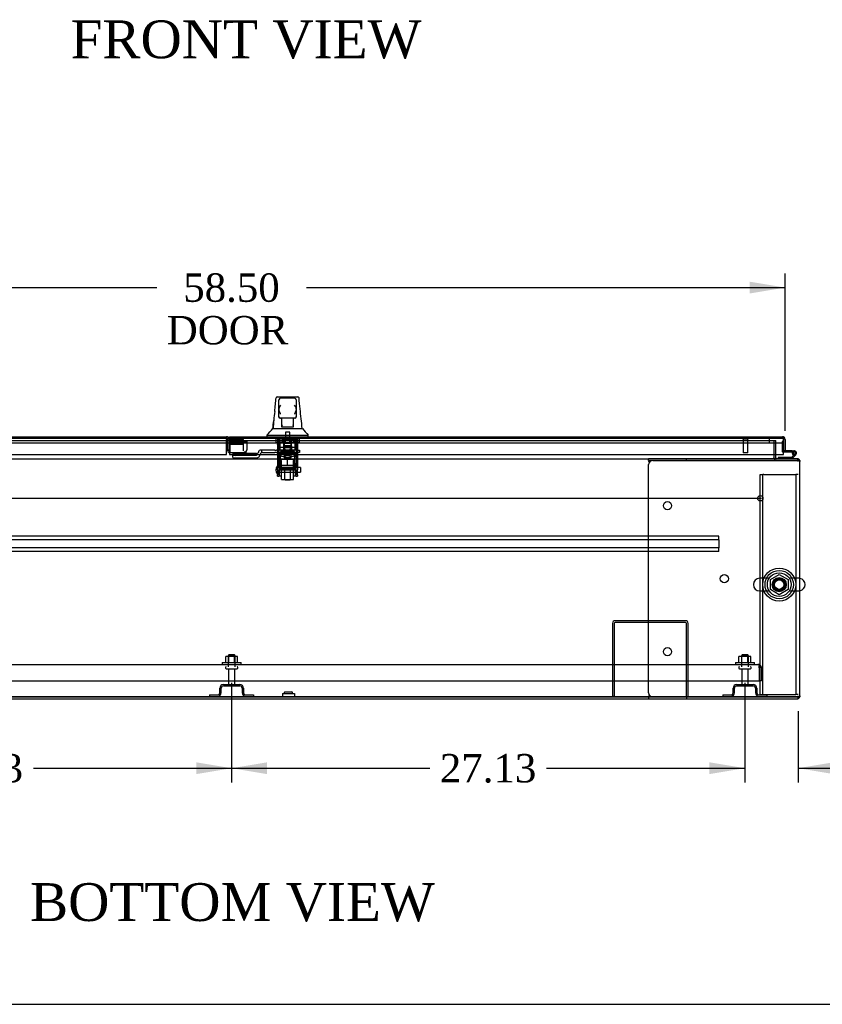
# Model space of a CAD drawing. Header units: inches. Extents: x 1 to 359, y -2 to 239.
# Tile 2 of 23: x 86 to 129, y 1 to 53. Entities that reach past the tile are written whole.
import ezdxf
from ezdxf.enums import TextEntityAlignment as Align
from ezdxf.lldxf.tags import DXFTag

# ---------------------------------------------------------------- set-up
doc = ezdxf.new("R2010")
doc.units = ezdxf.units.IN
doc.header["$MEASUREMENT"] = 0
for name, color, linetype in [('COM40565', 7, 'Continuous'), ('COM43134', 7, 'Continuous'), ('COM50521', 7, 'Continuous'), ('COM50799-4', 7, 'Continuous'), ('COM50800-1', 7, 'Continuous'), ('COM52265-2', 7, 'Continuous'), ('COM54578-68', 7, 'Continuous'), ('COM54837', 7, 'Continuous'), ('COM54928-3', 7, 'Continuous'), ('COM55702-64', 7, 'Continuous'), ('COM56694-4', 7, 'Continuous'), ('COM70838', 7, 'Continuous'), ('COM70839-4', 7, 'Continuous'), ('COM71163-6', 7, 'Continuous'), ('Default', 7, 'Continuous'), ('GSK11033', 7, 'Continuous'), ('HAN13066', 7, 'Continuous'), ('HAN13066_NUT', 7, 'Continuous'), ('HAN13066_SCREW', 7, 'Continuous'), ('HAN_NUT', 7, 'Continuous'), ('NTS166105', 7, 'Continuous'), ('NTS16640', 7, 'Continuous'), ('NTS166905', 7, 'Continuous'), ('NTS18147', 7, 'Continuous'), ('ROL87452', 7, 'Continuous'), ('RVT17786', 7, 'Continuous'), ('RVT19000', 7, 'Continuous'), ('SCS00680', 7, 'Continuous'), ('SPC87323', 7, 'Continuous'), ('STD21878', 7, 'Continuous'), ('STD26094', 7, 'Continuous'), ('STD26265', 7, 'Continuous'), ('WAF25059', 7, 'Continuous'), ('WAF25362', 7, 'Continuous'), ('WAF25376', 7, 'Continuous'), ('WAM254785', 7, 'Continuous'), ('WAM30038', 7, 'Continuous')]:
    doc.layers.add(name, color=color, linetype=linetype)
doc.styles.add('SEACAD_Times_New_Roman', font='times.ttf')
tags = doc.linetypes.add('CENTER2', pattern=[1.125, 0.75, -0.125, 0.125, -0.125]).pattern_tags.tags
tags[10:11] = [DXFTag(74, 4), DXFTag(75, 0), DXFTag(340, '0'), DXFTag(46, 0.0), DXFTag(50, 0.0), DXFTag(44, 0.0), DXFTag(45, 0.0)]
tags[8:9] = [DXFTag(74, 4), DXFTag(75, 0), DXFTag(340, '0'), DXFTag(46, 0.0), DXFTag(50, 0.0), DXFTag(44, 0.0), DXFTag(45, 0.0)]
tags[6:7] = [DXFTag(74, 4), DXFTag(75, 0), DXFTag(340, '0'), DXFTag(46, 0.0), DXFTag(50, 0.0), DXFTag(44, 0.0), DXFTag(45, 0.0)]
tags[4:5] = [DXFTag(74, 4), DXFTag(75, 0), DXFTag(340, '0'), DXFTag(46, 0.0), DXFTag(50, 0.0), DXFTag(44, 0.0), DXFTag(45, 0.0)]
tags = doc.linetypes.add('HIDDEN2', pattern=[0.1875, 0.125, -0.0625]).pattern_tags.tags
tags[6:7] = [DXFTag(74, 4), DXFTag(75, 0), DXFTag(340, '0'), DXFTag(46, 0.0), DXFTag(50, 0.0), DXFTag(44, 0.0), DXFTag(45, 0.0)]
tags[4:5] = [DXFTag(74, 4), DXFTag(75, 0), DXFTag(340, '0'), DXFTag(46, 0.0), DXFTag(50, 0.0), DXFTag(44, 0.0), DXFTag(45, 0.0)]
doc.dimstyles.new('HAMMOND_(STH_-_300x200)', dxfattribs={"dimtxt": 1.5, "dimasz": 1.875, "dimexe": 0.75, "dimexo": 0.75, "dimgap": 0.375, "dimtad": 0, "dimtih": 1, "dimtoh": 1, "dimzin": 0, "dimdsep": 46, "dimtxsty": 'SEACAD_Times_New_Roman', "dimblk1": '_SE_FILLED', "dimblk2": '_SE_FILLED', "dimsah": 1, "dimcen": 0.75, "dimadec": 0, "dimazin": 0, "dimtfac": 0.8, "dimtofl": 0, "dimtmove": 0, "dimatfit": 3, "dimfxl": 1, "dimtolj": 1, "dimtzin": 0, "dimarcsym": 0})

# ---------------------------------------------------------------- blocks, each defined once
blk = doc.blocks.new('SEANNOT_GROUP3')
at = {"layer": 'Default', "color": 7, "linetype": 'CENTER2'}
blk.add_line((69.654, 27.417), (125.665, 27.417), dxfattribs=at)
blk = doc.blocks.new('SE1')
at = {"layer": 'COM40565', "color": 7, "linetype": 'HIDDEN2'}
for p, q in [((125.596, 28.669), (125.721, 28.669)), ((125.596, 17.044), (125.596, 28.669)), ((125.721, 17.044), (125.721, 28.669)), ((125.781, 28.669), (125.721, 28.669)), ((125.781, 28.669), (127.411, 28.669)), ((127.411, 28.669), (127.471, 28.669)), ((127.471, 28.669), (127.471, 17.044)), ((127.596, 28.669), (127.471, 28.669)), ((125.596, 17.044), (125.721, 17.044)), ((125.721, 17.044), (125.781, 17.044)), ((125.781, 17.044), (127.411, 17.044)), ((127.411, 17.044), (127.471, 17.044)), ((127.596, 17.044), (127.471, 17.044))]:
    blk.add_line(p, q, dxfattribs=at)
blk.add_circle((126.596, 22.856), 0.375, dxfattribs=at)
at = {"layer": 'COM43134', "color": 7, "linetype": 'HIDDEN2'}
for p, q in [((69.843, 18.636), (125.473, 18.636)), ((125.473, 18.636), (125.473, 18.636)), ((125.473, 18.636), (125.473, 18.636)), ((125.473, 18.636), (125.473, 18.636)), ((125.533, 18.451), (125.533, 18.6)), ((125.533, 18.533), (125.582, 18.6)), ((125.533, 18.451), (125.533, 18.533)), ((125.533, 18.451), (125.533, 17.761)), ((125.533, 18.451), (125.533, 18.451)), ((125.533, 18.451), (125.533, 17.761)), ((125.658, 18.451), (125.658, 17.761)), ((69.783, 17.761), (125.533, 17.761)), ((125.658, 17.761), (125.533, 17.761))]:
    blk.add_line(p, q, dxfattribs=at)
for start, end in [(89.9411, 90), (53.806, 89.8792), (0, 53.806)]:
    blk.add_arc((125.473, 18.451), 0.185, start, end, dxfattribs=at)
blk.add_open_spline([(125.533, 18.6), (125.523, 18.611), (125.513, 18.62), (125.498, 18.629), (125.493, 18.632), (125.483, 18.635), (125.478, 18.636), (125.473, 18.636)], degree=3, knots=[0, 0, 0, 0, 0.5, 0.5, 0.75, 0.75, 1, 1, 1, 1], dxfattribs=at)
at = {"layer": 'COM50521', "color": 7, "linetype": 'HIDDEN2'}
for p, q in [((121.64, 20.949), (117.926, 20.949)), ((121.64, 20.854), (117.926, 20.854)), ((117.783, 20.806), (117.783, 16.949)), ((117.878, 20.806), (117.878, 16.949)), ((121.688, 16.949), (121.688, 20.806)), ((121.783, 16.949), (121.783, 20.806)), ((117.878, 16.949), (117.783, 16.949)), ((121.688, 16.949), (121.783, 16.949))]:
    blk.add_line(p, q, dxfattribs=at)
for centre, radius, start, end in [((117.926, 20.806), 0.143, 90, 180), ((117.926, 20.806), 0.048, 90, 180), ((121.64, 20.806), 0.143, 0, 90), ((121.64, 20.806), 0.048, 0, 90)]:
    blk.add_arc(centre, radius, start, end, dxfattribs=at)
at = {"layer": 'COM50799-4', "color": 7, "linetype": 'Continuous'}
for p, q in [((68.552, 30.672), (97.391, 30.672)), ((97.391, 30.672), (97.391, 30.529)), ((97.391, 29.734), (97.391, 30.529)), ((68.504, 29.734), (97.391, 29.734))]:
    blk.add_line(p, q, dxfattribs=at)
at = {"layer": 'COM50799-4', "color": 7, "linetype": 'HIDDEN2'}
for p, q in [((97.439, 30.529), (97.439, 29.97)), ((97.534, 30.529), (97.534, 30.527)), ((97.534, 30.277), (97.534, 29.97)), ((98.316, 30.458), (97.554, 30.458)), ((97.554, 30.39), (97.554, 30.458)), ((97.554, 30.39), (97.554, 29.869)), ((98.316, 30.39), (97.554, 30.39)), ((98.35, 30.467), (98.417, 30.42)), ((98.389, 30.451), (98.459, 30.451)), ((98.459, 30.451), (98.459, 29.986)), ((97.534, 29.97), (97.439, 29.97)), ((97.554, 29.869), (97.582, 29.869)), ((97.582, 29.827), (97.582, 29.869)), ((98.316, 29.827), (97.582, 29.827)), ((98.316, 29.869), (98.316, 29.827)), ((98.398, 29.887), (98.417, 29.869)), ((98.459, 29.97), (98.459, 29.986))]:
    blk.add_line(p, q, dxfattribs=at)
at = {"layer": 'COM50799-4', "color": 7, "linetype": 'Continuous'}
blk.add_arc((97.391, 30.529), 0.143, 19.7124, 90, dxfattribs=at)
at = {"layer": 'COM50799-4', "color": 7, "linetype": 'HIDDEN2'}
for centre, radius, start, end in [((97.391, 30.529), 0.048, 340.9432, 90), ((97.391, 30.529), 0.143, 7.9484, 19.7124), ((97.391, 30.529), 0.143, 0, 7.9484), ((98.399, 30.53), 0.0803, 240.2308, 262.3377), ((97.582, 29.97), 0.143, 180, 270), ((97.582, 29.97), 0.048, 180, 234.3147), ((98.316, 29.97), 0.143, 270, 315), ((98.338, 29.99), 0.121, 310.7019, 358.5657), ((98.316, 29.97), 0.143, 315, 0)]:
    blk.add_arc(centre, radius, start, end, dxfattribs=at)
for centre, major_axis in [((98.316, 30.491), (0.048, 0)), ((98.316, 30.491), (0.143, 0)), ((98.316, 29.97), (0.143, 0))]:
    blk.add_ellipse(centre, major_axis=major_axis, ratio=0.707107, start_param=4.712389, end_param=5.497787, dxfattribs=at)
for points, degree, knots in [([(97.533, 30.548), (97.521, 30.55), (97.512, 30.553), (97.507, 30.554), (97.502, 30.556), (97.497, 30.558), (97.437, 30.513)], 2, [0, 0, 0, 0.5, 0.5, 0.75, 0.75, 1, 1, 1]), ([(98.417, 30.42), (98.43, 30.423), (98.441, 30.427), (98.455, 30.438), (98.459, 30.444), (98.459, 30.451)], 3, [0, 0, 0, 0, 0.5, 0.5, 1, 1, 1, 1])]:
    blk.add_open_spline(points, degree=degree, knots=knots, dxfattribs=at)
at = {"layer": 'COM50800-1', "color": 7, "linetype": 'HIDDEN2'}
for p, q in [((67.723, 16.949), (127.596, 16.949)), ((127.548, 16.824), (127.596, 16.824)), ((127.596, 16.832), (127.596, 16.919))]:
    blk.add_line(p, q, dxfattribs=at)
at = {"layer": 'COM50800-1', "color": 7, "linetype": 'Continuous'}
for p, q in [((75.628, 16.824), (119.691, 16.824)), ((127.596, 16.824), (127.596, 16.832))]:
    blk.add_line(p, q, dxfattribs=at)
at = {"layer": 'COM52265-2', "color": 7, "linetype": 'HIDDEN2'}
for p, q in [((126.316, 30.479), (126.411, 30.479)), ((126.411, 29.734), (126.411, 30.479)), ((127.683, 29.417), (127.691, 29.417)), ((127.683, 16.919), (127.691, 16.919))]:
    blk.add_line(p, q, dxfattribs=at)
at = {"layer": 'COM52265-2', "color": 7, "linetype": 'Continuous'}
for p, q in [((126.411, 29.56), (126.411, 29.734)), ((127.691, 29.417), (127.691, 29.369)), ((127.691, 16.967), (127.691, 16.919))]:
    blk.add_line(p, q, dxfattribs=at)
for radius, end in [(0.143, 199.6129), (0.048, 270)]:
    blk.add_arc((126.459, 29.56), radius, 180, end, dxfattribs=at)
at = {"layer": 'COM52265-2', "color": 7, "linetype": 'HIDDEN2'}
blk.add_arc((126.459, 29.56), 0.143, 199.6129, 270, dxfattribs=at)
at = {"layer": 'COM54578-68', "color": 7, "linetype": 'HIDDEN2'}
for p, q in [((126.753, 30.414), (126.753, 29.89)), ((126.815, 30.414), (126.753, 30.414)), ((126.778, 29.865), (126.815, 29.865)), ((127.34, 29.815), (127.278, 29.82)), ((127.292, 29.865), (127.395, 29.865)), ((127.332, 29.81), (127.34, 29.81)), ((127.431, 29.768), (127.41, 29.747))]:
    blk.add_line(p, q, dxfattribs=at)
at = {"layer": 'COM54578-68', "color": 7, "linetype": 'Continuous'}
for p, q in [((126.815, 29.865), (127.278, 29.865)), ((127.278, 29.927), (126.91, 29.927)), ((127.41, 29.747), (127.236, 29.574)), ((127.262, 29.512), (127.474, 29.723)), ((127.278, 29.865), (127.278, 29.927)), ((127.278, 29.927), (127.395, 29.927)), ((127.278, 29.865), (127.292, 29.865)), ((127.278, 29.81), (127.332, 29.81)), ((127.332, 29.822), (127.332, 29.797)), ((127.407, 29.872), (127.382, 29.872)), ((127.382, 29.747), (127.407, 29.747)), ((127.457, 29.797), (127.457, 29.822)), ((126.543, 29.574), (126.543, 29.512)), ((127.236, 29.574), (126.543, 29.574))]:
    blk.add_line(p, q, dxfattribs=at)
at = {"layer": 'COM54578-68', "color": 7, "linetype": 'HIDDEN2'}
for centre, radius, start, end in [((126.778, 29.89), 0.025, 180, 270), ((127.395, 29.81), 0.055, 311.1959, 180), ((127.395, 29.81), 0.055, 180, 311.1959), ((127.395, 29.81), 0.117, 252.9726, 312.392)]:
    blk.add_arc(centre, radius, start, end, dxfattribs=at)
at = {"layer": 'COM54578-68', "color": 7, "linetype": 'Continuous'}
for centre, radius, start, end in [((127.395, 29.81), 0.117, 312.392, 180), ((127.395, 29.81), 0.117, 180, 252.9726), ((127.382, 29.822), 0.05, 90, 180), ((127.382, 29.797), 0.05, 180, 270), ((127.407, 29.822), 0.05, 0, 90), ((127.407, 29.797), 0.05, 270, 0)]:
    blk.add_arc(centre, radius, start, end, dxfattribs=at)
at = {"layer": 'COM54837', "color": 7, "linetype": 'HIDDEN2'}
for p, q in [((123.408, 25.417), (71.908, 25.417)), ((123.408, 25.229), (71.908, 25.229)), ((123.408, 25.374), (123.408, 25.417)), ((123.408, 25.272), (123.408, 25.374)), ((123.408, 25.229), (123.408, 25.272)), ((123.408, 25.229), (123.408, 24.792)), ((123.408, 24.792), (71.908, 24.792)), ((123.408, 24.604), (71.908, 24.604)), ((123.408, 24.749), (123.408, 24.792)), ((123.408, 24.647), (123.408, 24.749)), ((123.408, 24.604), (123.408, 24.647))]:
    blk.add_line(p, q, dxfattribs=at)
at = {"layer": 'COM54928-3', "color": 7, "linetype": 'Continuous'}
for p, q in [((119.691, 29.417), (119.691, 29.512)), ((121.691, 29.512), (119.691, 29.512)), ((119.691, 29.417), (119.691, 29.407)), ((121.691, 29.417), (119.691, 29.417)), ((119.692, 17.139), (119.692, 29.197)), ((119.702, 29.369), (119.715, 29.296)), ((119.912, 29.417), (127.548, 29.417)), ((121.691, 29.417), (121.691, 29.512)), ((127.548, 29.512), (121.691, 29.512)), ((127.548, 29.417), (121.691, 29.417)), ((127.683, 29.417), (127.548, 29.417)), ((127.548, 29.417), (127.548, 29.417)), ((127.548, 29.417), (127.683, 29.417)), ((127.691, 16.967), (127.691, 29.369)), ((119.691, 16.929), (119.691, 16.919)), ((119.691, 16.919), (119.691, 16.824)), ((119.691, 16.919), (121.691, 16.919)), ((119.691, 16.824), (121.691, 16.824)), ((119.715, 17.039), (119.702, 16.967)), ((127.548, 16.919), (119.912, 16.919)), ((121.691, 16.919), (121.691, 16.824)), ((121.691, 16.919), (127.548, 16.919)), ((121.691, 16.824), (127.548, 16.824)), ((127.683, 16.919), (127.548, 16.919)), ((127.548, 16.919), (127.548, 16.919)), ((127.548, 16.919), (127.683, 16.919))]:
    blk.add_line(p, q, dxfattribs=at)
for centre in [(120.692, 27.027), (123.692, 23.168), (120.692, 19.309)]:
    blk.add_circle(centre, 0.218, dxfattribs=at)
for centre, radius, start, end in [((119.384, 29.299), 0.326, 12.3258, 19.284), ((119.912, 29.197), 0.22, 90, 180), ((127.548, 29.369), 0.143, 19.6129, 90), ((127.548, 29.369), 0.143, 0, 19.6129), ((119.384, 17.036), 0.326, 340.716, 347.6742), ((119.912, 17.139), 0.22, 180, 270), ((127.548, 16.967), 0.143, 270, 340.3871), ((127.548, 16.967), 0.143, 340.3871, 0)]:
    blk.add_arc(centre, radius, start, end, dxfattribs=at)
for centre, start_param, end_param in [((127.548, 29.369), 3.141593, 3.483903), ((127.548, 16.967), 2.799282, 3.141593)]:
    blk.add_ellipse(centre, major_axis=(-0.143, 0), ratio=0.99836, start_param=start_param, end_param=end_param, dxfattribs=at)
at = {"layer": 'COM55702-64', "color": 7, "linetype": 'HIDDEN2'}
for p, q in [((97.033, 17.136), (97.033, 17.386)), ((97.105, 17.136), (97.105, 17.386)), ((97.221, 17.574), (98.096, 17.574)), ((97.221, 17.502), (98.096, 17.502)), ((98.211, 17.386), (98.211, 17.136)), ((98.283, 17.386), (98.283, 17.136)), ((124.158, 17.136), (124.158, 17.386)), ((124.23, 17.136), (124.23, 17.386)), ((124.346, 17.574), (125.221, 17.574)), ((124.346, 17.502), (125.221, 17.502)), ((125.336, 17.386), (125.336, 17.136)), ((125.408, 17.386), (125.408, 17.136)), ((96.496, 17.021), (96.918, 17.021)), ((96.496, 17.021), (96.496, 16.949)), ((98.399, 17.021), (98.821, 17.021)), ((98.821, 17.021), (98.821, 16.949)), ((123.621, 17.021), (124.043, 17.021)), ((123.621, 17.021), (123.621, 16.949)), ((125.524, 17.021), (125.946, 17.021)), ((125.946, 17.021), (125.946, 16.949))]:
    blk.add_line(p, q, dxfattribs=at)
for centre, radius, start, end in [((97.221, 17.386), 0.188, 90, 180), ((97.221, 17.386), 0.116, 90, 180), ((98.096, 17.386), 0.188, 0, 90), ((98.096, 17.386), 0.116, 0, 90), ((124.346, 17.386), 0.188, 90, 180), ((124.346, 17.386), 0.116, 90, 180), ((125.221, 17.386), 0.188, 0, 90), ((125.221, 17.386), 0.116, 0, 90), ((96.918, 17.136), 0.188, 270, 0), ((96.918, 17.136), 0.116, 270, 0), ((98.399, 17.136), 0.188, 180, 270), ((98.399, 17.136), 0.116, 180, 270), ((124.043, 17.136), 0.188, 270, 0), ((124.043, 17.136), 0.116, 270, 0), ((125.524, 17.136), 0.188, 180, 270), ((125.524, 17.136), 0.116, 180, 270)]:
    blk.add_arc(centre, radius, start, end, dxfattribs=at)
at = {"layer": 'COM56694-4', "color": 7, "linetype": 'Continuous'}
for p, q in [((97.553, 30.672), (126.767, 30.672)), ((97.553, 30.529), (97.553, 30.672)), ((97.553, 30.529), (97.553, 29.734)), ((126.767, 30.672), (126.767, 30.672)), ((126.767, 30.672), (126.767, 30.672)), ((126.767, 30.672), (126.767, 30.672)), ((126.815, 30.591), (126.854, 30.642)), ((126.815, 30.529), (126.815, 30.642)), ((126.815, 30.529), (126.815, 30.591)), ((126.815, 30.529), (126.815, 30.529)), ((126.815, 29.734), (126.815, 30.529)), ((126.815, 30.327), (126.815, 29.927)), ((126.91, 30.529), (126.91, 29.927)), ((97.553, 29.734), (126.815, 29.734)), ((126.91, 29.927), (126.815, 29.927))]:
    blk.add_line(p, q, dxfattribs=at)
for start, end in [(89.9238, 90), (52.4964, 89.8439), (0, 52.4964)]:
    blk.add_arc((126.767, 30.529), 0.143, start, end, dxfattribs=at)
blk.add_open_spline([(126.815, 30.642), (126.807, 30.652), (126.799, 30.659), (126.787, 30.667), (126.783, 30.668), (126.775, 30.671), (126.771, 30.672), (126.767, 30.672)], degree=3, knots=[0, 0, 0, 0, 0.5, 0.5, 0.75, 0.75, 1, 1, 1, 1], dxfattribs=at)
at = {"layer": 'COM70838', "color": 7, "linetype": 'HIDDEN2'}
for p, q in [((98.973, 29.784), (97.728, 29.784)), ((97.728, 29.784), (97.728, 29.702)), ((97.728, 29.576), (97.728, 29.702)), ((98.973, 29.684), (97.853, 29.684)), ((98.973, 29.684), (98.973, 29.787)), ((99.098, 29.91), (99.098, 29.912)), ((99.228, 29.97), (99.158, 29.97)), ((99.166, 29.751), (99.166, 29.728)), ((99.228, 29.97), (99.228, 29.831)), ((99.941, 29.97), (99.228, 29.97)), ((99.283, 29.845), (99.941, 29.845)), ((99.941, 29.97), (100.03, 29.97)), ((100.03, 29.845), (99.941, 29.845)), ((101.113, 29.97), (100.03, 29.97)), ((100.03, 29.845), (100.595, 29.845)), ((100.631, 29.845), (101.113, 29.845)), ((101.113, 29.97), (101.238, 29.97)), ((101.238, 29.845), (101.113, 29.845)), ((101.238, 29.97), (101.238, 29.845)), ((97.853, 29.558), (98.973, 29.558))]:
    blk.add_line(p, q, dxfattribs=at)
for centre, radius, start, end in [((98.973, 29.912), 0.125, 270, 0), ((98.973, 29.751), 0.193, 270, 0), ((99.158, 29.91), 0.06, 90, 180), ((99.283, 29.728), 0.117, 118.0398, 180), ((99.283, 29.728), 0.117, 90, 118.0398)]:
    blk.add_arc(centre, radius, start, end, dxfattribs=at)
for centre, major_axis, start_param, end_param in [((97.853, 29.702), (-0.125, 0), 0, 1.570796), ((97.853, 29.576), (0.125, 0), 3.141593, 4.712389)]:
    blk.add_ellipse(centre, major_axis=major_axis, ratio=0.145455, start_param=start_param, end_param=end_param, dxfattribs=at)
at = {"layer": 'COM70839-4', "color": 7, "linetype": 'HIDDEN2'}
for p, q in [((100.082, 30.553), (100.082, 30.254)), ((100.152, 30.553), (100.082, 30.553)), ((100.082, 30.244), (100.082, 30.254)), ((100.082, 30.244), (100.082, 29.086)), ((100.152, 30.553), (100.152, 30.254)), ((100.152, 30.254), (100.152, 30.244)), ((100.152, 30.244), (100.152, 29.086)), ((101.074, 30.553), (101.074, 30.254)), ((101.144, 30.553), (101.074, 30.553)), ((101.074, 30.244), (101.074, 30.254)), ((101.074, 30.244), (101.074, 29.086)), ((101.144, 30.553), (101.144, 30.254)), ((101.144, 30.254), (101.144, 30.244)), ((101.144, 30.244), (101.144, 29.086)), ((101.074, 30.104), (100.152, 30.104)), ((100.152, 29.794), (101.074, 29.794)), ((100.379, 29.801), (100.379, 29.826)), ((100.847, 29.826), (100.847, 29.801)), ((100.082, 28.922), (100.082, 29.086)), ((100.082, 28.922), (100.082, 28.663)), ((100.082, 28.587), (100.082, 28.663)), ((100.152, 29.086), (100.152, 28.922)), ((101.074, 28.98), (100.152, 28.98)), ((100.152, 28.663), (100.152, 28.922)), ((100.152, 28.915), (101.074, 28.915)), ((100.152, 28.663), (100.152, 28.587)), ((101.074, 28.922), (101.074, 29.086)), ((101.074, 28.922), (101.074, 28.663)), ((101.074, 28.587), (101.074, 28.663)), ((101.144, 29.086), (101.144, 28.922)), ((101.144, 28.663), (101.144, 28.922)), ((101.144, 28.663), (101.144, 28.587)), ((100.082, 28.587), (100.152, 28.587)), ((101.074, 28.587), (101.144, 28.587))]:
    blk.add_line(p, q, dxfattribs=at)
for centre, major_axis in [((100.613, 29.826), (-0.234, 0)), ((100.613, 29.801), (0.234, 0))]:
    blk.add_ellipse(centre, major_axis=major_axis, ratio=0.009785, start_param=3.141593, end_param=6.283185, dxfattribs=at)
blk.add_ellipse((100.613, 30.102), major_axis=(-0.141, 0), ratio=0.009785, dxfattribs=at)
at = {"layer": 'COM71163-6', "color": 7, "linetype": 'HIDDEN2'}
for p, q in [((69.003, 30.479), (126.316, 30.479)), ((126.316, 30.479), (126.316, 29.734)), ((127.548, 29.512), (127.596, 29.512)), ((127.596, 29.369), (127.596, 29.503)), ((127.596, 16.919), (127.596, 16.967))]:
    blk.add_line(p, q, dxfattribs=at)
at = {"layer": 'COM71163-6', "color": 7, "linetype": 'Continuous'}
for p, q in [((126.316, 29.734), (126.316, 29.56)), ((75.628, 29.512), (119.691, 29.512)), ((126.316, 29.512), (126.316, 29.56)), ((127.596, 29.503), (127.596, 29.512)), ((75.628, 16.919), (119.691, 16.919))]:
    blk.add_line(p, q, dxfattribs=at)
at = {"layer": 'GSK11033', "color": 7, "linetype": 'HIDDEN2'}
for p, q in [((97.391, 30.577), (68.504, 30.577)), ((97.391, 30.327), (68.504, 30.327)), ((97.766, 30.577), (97.553, 30.577)), ((98.284, 30.527), (97.553, 30.527)), ((97.766, 30.327), (97.553, 30.327)), ((97.553, 30.277), (98.284, 30.277)), ((126.815, 30.577), (97.554, 30.577)), ((97.554, 30.577), (97.554, 30.327)), ((126.815, 30.327), (97.554, 30.327)), ((97.766, 30.577), (97.766, 30.327)), ((98.284, 30.277), (98.284, 30.527)), ((98.284, 29.922), (98.284, 30.277)), ((126.065, 30.577), (126.065, 30.327)), ((97.534, 29.922), (97.534, 29.97)), ((97.582, 29.922), (97.534, 29.922))]:
    blk.add_line(p, q, dxfattribs=at)
at = {"layer": 'GSK11033', "color": 7, "linetype": 'Continuous'}
for p, q in [((97.553, 30.577), (97.391, 30.577)), ((97.553, 30.327), (97.391, 30.327)), ((97.553, 30.527), (97.534, 30.527)), ((97.534, 30.527), (97.534, 30.277)), ((97.534, 30.277), (97.553, 30.277)), ((126.815, 30.577), (126.815, 30.327)), ((126.815, 30.577), (126.815, 30.577)), ((126.815, 30.327), (126.815, 30.327))]:
    blk.add_line(p, q, dxfattribs=at)
at = {"layer": 'HAN13066', "color": 7, "linetype": 'Continuous'}
for p, q in [((100.007, 32.731), (100.007, 32.733)), ((100.067, 32.787), (101.158, 32.787)), ((100.158, 32.144), (100.158, 32.617)), ((100.978, 32.707), (100.248, 32.707)), ((101.068, 32.617), (101.068, 32.144)), ((101.218, 32.733), (101.218, 32.731)), ((100.158, 31.737), (100.158, 32.144)), ((101.068, 32.144), (101.068, 31.737)), ((100.158, 31.707), (100.158, 31.737)), ((100.248, 31.647), (100.218, 31.647)), ((100.978, 31.647), (100.248, 31.647)), ((100.313, 31.215), (100.313, 31.647)), ((100.913, 31.647), (100.913, 31.215)), ((101.008, 31.647), (100.978, 31.647)), ((101.068, 31.737), (101.068, 31.707)), ((99.523, 30.755), (99.523, 30.672)), ((99.523, 30.752), (99.874, 30.752)), ((99.834, 31.107), (100.034, 31.107)), ((99.874, 30.752), (100.107, 30.752)), ((100.034, 31.107), (100.146, 31.107)), ((100.107, 30.752), (100.554, 30.752)), ((100.146, 31.107), (100.354, 31.107)), ((100.313, 31.175), (100.313, 31.215)), ((100.528, 31.172), (100.343, 31.172)), ((100.354, 31.107), (100.422, 31.107)), ((100.422, 31.107), (100.513, 31.107)), ((100.513, 31.107), (100.554, 31.107)), ((100.698, 31.172), (100.528, 31.172)), ((100.554, 31.107), (100.672, 31.107)), ((100.554, 30.752), (100.672, 30.752)), ((100.672, 31.107), (100.97, 31.107)), ((100.672, 30.752), (100.723, 30.752)), ((100.883, 31.172), (100.698, 31.172)), ((100.723, 30.752), (100.871, 30.752)), ((100.871, 30.752), (101.351, 30.752)), ((100.913, 31.215), (100.913, 31.175)), ((100.97, 31.107), (101.08, 31.107)), ((101.08, 31.107), (101.403, 31.107)), ((101.351, 30.752), (101.703, 30.752)), ((101.703, 30.672), (101.703, 30.755))]:
    blk.add_line(p, q, dxfattribs=at)
at = {"layer": 'HAN13066', "color": 7, "linetype": 'HIDDEN2'}
for p, q in [((100.217, 29.97), (100.217, 30.672)), ((100.413, 29.97), (100.413, 30.672)), ((100.45, 30.672), (100.45, 30.547)), ((100.775, 30.547), (100.775, 30.672)), ((100.812, 29.97), (100.812, 30.672)), ((101.008, 29.97), (101.008, 30.672)), ((100.453, 29.845), (100.453, 29.97)), ((100.773, 29.845), (100.773, 29.97)), ((100.453, 28.94), (100.453, 28.419)), ((100.773, 28.419), (100.773, 28.94)), ((100.453, 28.419), (100.773, 28.419)), ((100.453, 28.419), (100.483, 28.389)), ((100.483, 28.389), (100.743, 28.389)), ((100.743, 28.389), (100.773, 28.419))]:
    blk.add_line(p, q, dxfattribs=at)
at = {"layer": 'HAN13066', "color": 7, "linetype": 'Continuous'}
for centre, radius, start, end in [((100.067, 32.727), 0.06, 89.9925, 174.0071), ((100.248, 32.617), 0.09, 90, 180), ((100.417, 32.136), 0.259, 130.7149, 177.9019), ((100.978, 32.617), 0.09, 0, 90), ((100.809, 32.136), 0.259, 2.0981, 49.2851), ((101.158, 32.727), 0.06, 5.5758, 90.0089), ((115.796, 30.105), 15.978, 173.1508, 176.4066), ((100.199, 32.144), 0.0411, 178.3464, 179.9974), ((101.027, 32.144), 0.0411, 0.0026, 1.6536), ((39.358, 25.062), 62.32, 5.56591, 6.52159), ((100.248, 31.737), 0.09, 180, 270), ((100.218, 31.707), 0.06, 180, 270), ((100.978, 31.737), 0.09, 270, 0), ((101.008, 31.707), 0.06, 270, 0), ((96.072, 34.086), 4.799, 315.9905, 321.6256), ((113.819, 41.296), 16.062, 219.3746, 221.0327)]:
    blk.add_arc(centre, radius, start, end, dxfattribs=at)
for points in [[(99.932, 32.011), (99.957, 32.251), (99.982, 32.491), (100.007, 32.731)], [(101.275, 32.14), (101.256, 32.337), (101.237, 32.534), (101.218, 32.731)], [(99.838, 31.107), (99.852, 31.25), (99.867, 31.393), (99.882, 31.536)]]:
    blk.add_open_spline(points, degree=3, dxfattribs=at)
for points, knots in [([(100.248, 31.862), (100.243, 31.874), (100.238, 31.886), (100.227, 31.91), (100.222, 31.922), (100.207, 31.959), (100.198, 31.983), (100.185, 32.018), (100.181, 32.03), (100.174, 32.054), (100.171, 32.066), (100.162, 32.101), (100.158, 32.123), (100.158, 32.145)], [0, 0, 0, 0, 0.125, 0.125, 0.25, 0.25, 0.5, 0.5, 0.625, 0.625, 0.75, 0.75, 1, 1, 1, 1]), ([(101.068, 32.145), (101.068, 32.123), (101.064, 32.101), (101.055, 32.066), (101.052, 32.054), (101.044, 32.03), (101.04, 32.018), (101.028, 31.983), (101.018, 31.959), (101.003, 31.922), (100.998, 31.91), (100.988, 31.886), (100.983, 31.874), (100.978, 31.862)], [0, 0, 0, 0, 0.25, 0.25, 0.375, 0.375, 0.5, 0.5, 0.75, 0.75, 0.875, 0.875, 1, 1, 1, 1]), ([(100.313, 31.215), (100.313, 31.221), (100.314, 31.228), (100.318, 31.241), (100.32, 31.248), (100.329, 31.268), (100.336, 31.283), (100.343, 31.297)], [0, 0, 0, 0, 0.25, 0.25, 0.5, 0.5, 1, 1, 1, 1]), ([(100.883, 31.297), (100.89, 31.283), (100.897, 31.268), (100.905, 31.248), (100.908, 31.241), (100.912, 31.228), (100.913, 31.221), (100.913, 31.215)], [0, 0, 0, 0, 0.5, 0.5, 0.75, 0.75, 1, 1, 1, 1]), ([(100.343, 31.172), (100.339, 31.172), (100.335, 31.172), (100.328, 31.172), (100.324, 31.172), (100.319, 31.172), (100.317, 31.173), (100.314, 31.174), (100.313, 31.174), (100.313, 31.175)], [0, 0, 0, 0, 0.25, 0.25, 0.5, 0.5, 0.75, 0.75, 1, 1, 1, 1]), ([(100.913, 31.175), (100.913, 31.174), (100.912, 31.174), (100.909, 31.173), (100.907, 31.172), (100.899, 31.172), (100.891, 31.172), (100.883, 31.172)], [0, 0, 0, 0, 0.25, 0.25, 0.5, 0.5, 1, 1, 1, 1])]:
    blk.add_open_spline(points, degree=3, knots=knots, dxfattribs=at)
at = {"layer": 'HAN13066_NUT', "color": 7, "linetype": 'HIDDEN2'}
for p, q in [((100.613, 29.47), (100.28, 29.47)), ((100.28, 29.145), (100.28, 29.47)), ((100.945, 29.47), (100.613, 29.47)), ((100.613, 29.145), (100.613, 29.47)), ((100.945, 29.145), (100.945, 29.47)), ((100.447, 29.145), (100.28, 29.145)), ((100.28, 29.145), (100.28, 29.095)), ((100.31, 29.065), (100.915, 29.065)), ((100.613, 29.145), (100.447, 29.145)), ((100.779, 29.145), (100.613, 29.145)), ((100.945, 29.145), (100.779, 29.145)), ((100.945, 29.095), (100.945, 29.145))]:
    blk.add_line(p, q, dxfattribs=at)
for centre, start, end in [((100.31, 29.095), 180, 270), ((100.915, 29.095), 270, 0)]:
    blk.add_arc(centre, 0.03, start, end, dxfattribs=at)
at = {"layer": 'HAN13066_SCREW', "color": 7, "linetype": 'HIDDEN2'}
for p, q in [((100.729, 30.922), (100.497, 30.922)), ((100.497, 30.922), (100.497, 30.547)), ((100.729, 30.547), (100.729, 30.922)), ((100.875, 30.547), (100.35, 30.547)), ((100.35, 30.547), (100.35, 30.477)), ((100.875, 30.477), (100.35, 30.477)), ((100.391, 30.34), (100.391, 30.477)), ((100.391, 30.34), (100.502, 30.34)), ((100.502, 30.34), (100.502, 30.477)), ((100.502, 30.34), (100.724, 30.34)), ((100.724, 30.34), (100.724, 30.477)), ((100.724, 30.34), (100.835, 30.34)), ((100.835, 30.34), (100.835, 30.477)), ((100.875, 30.477), (100.875, 30.547))]:
    blk.add_line(p, q, dxfattribs=at)
at = {"layer": 'HAN_NUT', "color": 7, "linetype": 'HIDDEN2'}
for p, q in [((100.001, 30.577), (100.001, 30.362)), ((100.001, 30.362), (100.307, 30.362)), ((100.307, 30.577), (100.307, 30.362)), ((100.307, 30.362), (100.919, 30.362)), ((100.919, 30.577), (100.919, 30.362)), ((100.919, 30.362), (101.225, 30.362)), ((101.225, 30.577), (101.225, 30.362))]:
    blk.add_line(p, q, dxfattribs=at)
at = {"layer": 'NTS166105', "color": 7, "linetype": 'HIDDEN2'}
for p, q in [((97.503, 19.052), (97.342, 19.052)), ((97.342, 18.732), (97.342, 19.052)), ((97.812, 19.052), (97.503, 19.052)), ((97.503, 18.732), (97.503, 19.052)), ((97.974, 19.052), (97.812, 19.052)), ((97.812, 18.732), (97.812, 19.052)), ((97.974, 18.732), (97.974, 19.052)), ((124.628, 19.052), (124.467, 19.052)), ((124.467, 18.732), (124.467, 19.052)), ((124.937, 19.052), (124.628, 19.052)), ((124.628, 18.732), (124.628, 19.052)), ((125.099, 19.052), (124.937, 19.052)), ((124.937, 18.732), (124.937, 19.052)), ((125.099, 18.732), (125.099, 19.052))]:
    blk.add_line(p, q, dxfattribs=at)
at = {"layer": 'NTS16640', "color": 7, "linetype": 'HIDDEN2'}
for p, q in [((100.469, 17.181), (100.847, 17.181)), ((100.339, 17.091), (100.977, 17.091)), ((100.339, 17.091), (100.339, 16.949)), ((100.439, 17.151), (100.439, 17.091)), ((100.877, 17.091), (100.877, 17.151)), ((100.977, 17.091), (100.977, 16.949))]:
    blk.add_line(p, q, dxfattribs=at)
for centre, start, end in [((100.469, 17.151), 90, 180), ((100.847, 17.151), 0, 90)]:
    blk.add_arc(centre, 0.03, start, end, dxfattribs=at)
at = {"layer": 'NTS166905', "color": 7, "linetype": 'HIDDEN2'}
for p, q in [((126.131, 23.119), (126.601, 23.394)), ((126.131, 22.593), (126.131, 23.119)), ((126.601, 23.394), (127.061, 23.119)), ((127.061, 23.119), (127.061, 22.593)), ((126.596, 22.321), (126.131, 22.593)), ((127.061, 22.593), (126.596, 22.321))]:
    blk.add_line(p, q, dxfattribs=at)
blk.add_circle((126.596, 22.856), 0.263, dxfattribs=at)
at = {"layer": 'NTS18147', "color": 7, "linetype": 'HIDDEN2'}
for p, q in [((100.218, 29.749), (100.15, 29.749)), ((100.218, 29.749), (100.15, 29.749)), ((100.15, 29.749), (100.15, 29.686)), ((100.15, 29.686), (100.218, 29.686)), ((100.15, 29.686), (100.218, 29.686)), ((100.15, 29.686), (100.15, 29.624)), ((100.213, 29.686), (100.213, 29.624)), ((100.545, 29.749), (100.218, 29.749)), ((100.545, 29.749), (100.218, 29.749)), ((100.218, 29.686), (100.218, 29.749)), ((100.218, 29.686), (100.218, 29.686)), ((100.833, 30.186), (100.393, 30.186)), ((100.393, 30.186), (100.833, 30.186)), ((100.393, 30.186), (100.393, 29.749)), ((100.393, 29.749), (100.393, 29.749)), ((100.681, 29.749), (100.545, 29.749)), ((100.681, 29.749), (100.545, 29.749)), ((100.545, 29.749), (100.545, 29.686)), ((100.545, 29.686), (100.681, 29.686)), ((100.545, 29.686), (100.545, 29.686)), ((100.545, 29.686), (100.681, 29.686)), ((101.008, 29.749), (100.681, 29.749)), ((101.008, 29.749), (100.681, 29.749)), ((100.681, 29.686), (100.681, 29.749)), ((100.681, 29.686), (100.681, 29.686)), ((100.833, 29.749), (100.833, 30.186)), ((100.833, 29.749), (100.833, 29.749)), ((101.076, 29.749), (101.008, 29.749)), ((101.076, 29.749), (101.008, 29.749)), ((101.008, 29.749), (101.008, 29.686)), ((101.008, 29.686), (101.076, 29.686)), ((101.008, 29.686), (101.008, 29.686)), ((101.008, 29.686), (101.076, 29.686)), ((101.013, 29.686), (101.013, 29.624)), ((101.076, 29.686), (101.076, 29.749)), ((101.076, 29.686), (101.076, 29.624)), ((100.15, 29.624), (100.213, 29.624)), ((100.15, 29.624), (100.213, 29.624)), ((100.381, 29.624), (100.413, 29.624)), ((100.381, 29.624), (100.413, 29.624)), ((100.813, 29.624), (100.844, 29.624)), ((100.813, 29.624), (100.844, 29.624)), ((101.013, 29.624), (101.076, 29.624)), ((101.013, 29.624), (101.076, 29.624))]:
    blk.add_line(p, q, dxfattribs=at)
for centre, start_param, end_param in [((100.381, 29.942), 2.506883, 3.776302), ((100.381, 29.942), 3.141593, 3.776302), ((100.413, 29.942), 3.141593, 3.776302), ((100.813, 29.942), 2.506883, 3.141593), ((100.844, 29.942), 2.506883, 3.141593), ((100.844, 29.942), 2.506883, 3.776302)]:
    blk.add_ellipse(centre, major_axis=(0, 0.318), ratio=0.866025, start_param=start_param, end_param=end_param, dxfattribs=at)
at = {"layer": 'ROL87452', "color": 7, "linetype": 'HIDDEN2'}
for p, q in [((100.3, 28.417), (100.3, 29.417)), ((100.925, 28.417), (100.925, 29.417)), ((100.3, 28.417), (100.925, 28.417))]:
    blk.add_line(p, q, dxfattribs=at)
at = {"layer": 'RVT17786', "color": 7, "linetype": 'HIDDEN2'}
for p, q in [((101.292, 29.042), (100.082, 29.042)), ((100.082, 28.792), (101.292, 28.792)), ((101.292, 29.042), (101.292, 28.792))]:
    blk.add_line(p, q, dxfattribs=at)
blk.add_arc((100.315, 28.917), 0.318, 137.1291, 222.8709, dxfattribs=at)
at = {"layer": 'RVT19000', "color": 7, "linetype": 'HIDDEN2'}
for p, q in [((100.3, 29.845), (100.3, 29.732)), ((100.3, 29.732), (100.925, 29.732)), ((100.418, 29.97), (100.418, 29.845)), ((100.472, 30.182), (100.753, 30.182)), ((100.472, 30.182), (100.472, 30.102)), ((100.472, 30.032), (100.472, 29.97)), ((100.595, 29.845), (100.631, 29.845)), ((100.753, 30.102), (100.753, 30.182)), ((100.753, 29.97), (100.753, 30.032)), ((100.808, 29.845), (100.808, 29.97)), ((100.925, 29.732), (100.925, 29.845))]:
    blk.add_line(p, q, dxfattribs=at)
at = {"layer": 'SCS00680', "color": 7, "linetype": 'HIDDEN2'}
for p, q in [((126.066, 23.188), (125.56, 23.188)), ((127.632, 23.188), (127.126, 23.188)), ((125.56, 22.525), (126.066, 22.525)), ((127.126, 22.525), (127.632, 22.525))]:
    blk.add_line(p, q, dxfattribs=at)
for radius in [0.625, 0.312, 0.252]:
    blk.add_circle((126.596, 22.856), radius, dxfattribs=at)
for centre, start, end in [((125.56, 22.856), 90, 270), ((127.632, 22.856), 79.6868, 90), ((127.632, 22.856), 270, 280.3132)]:
    blk.add_arc(centre, 0.331, start, end, dxfattribs=at)
at = {"layer": 'SCS00680', "color": 7, "linetype": 'Continuous'}
blk.add_arc((127.632, 22.856), 0.331, 280.3132, 79.6868, dxfattribs=at)
at = {"layer": 'SPC87323', "color": 7, "linetype": 'HIDDEN2'}
for p, q in [((100.22, 29.845), (100.22, 28.94)), ((100.375, 29.97), (100.375, 29.845)), ((100.385, 29.97), (100.385, 29.845)), ((100.84, 29.97), (100.84, 29.845)), ((100.85, 29.97), (100.85, 29.845)), ((101.005, 28.94), (101.005, 29.845)), ((101.005, 28.94), (100.22, 28.94))]:
    blk.add_line(p, q, dxfattribs=at)
at = {"layer": 'STD21878', "color": 7, "linetype": 'HIDDEN2'}
for p, q in [((124.674, 30.577), (124.674, 30.545)), ((124.955, 30.545), (124.674, 30.545)), ((124.69, 30.545), (124.69, 29.827)), ((124.94, 29.827), (124.94, 30.545)), ((124.955, 30.545), (124.955, 30.577)), ((124.94, 29.827), (124.69, 29.827))]:
    blk.add_line(p, q, dxfattribs=at)
blk.add_circle((125.596, 27.417), 0.141, dxfattribs=at)
at = {"layer": 'STD26094', "color": 7, "linetype": 'HIDDEN2'}
for p, q in [((97.508, 19.136), (97.471, 19.098)), ((97.471, 19.098), (97.846, 19.098)), ((97.471, 19.098), (97.471, 18.511)), ((97.808, 19.136), (97.508, 19.136)), ((97.846, 19.098), (97.808, 19.136)), ((97.846, 18.511), (97.846, 19.098)), ((124.633, 19.136), (124.596, 19.098)), ((124.596, 19.098), (124.971, 19.098)), ((124.596, 19.098), (124.596, 18.511)), ((124.933, 19.136), (124.633, 19.136)), ((124.971, 19.098), (124.933, 19.136)), ((124.971, 18.511), (124.971, 19.098)), ((97.333, 18.481), (97.333, 18.441)), ((97.363, 18.411), (97.953, 18.411)), ((97.493, 18.411), (97.493, 17.634)), ((97.823, 17.634), (97.823, 18.411)), ((97.983, 18.441), (97.983, 18.481)), ((124.458, 18.481), (124.458, 18.441)), ((124.488, 18.411), (125.078, 18.411)), ((124.618, 18.411), (124.618, 17.634)), ((124.948, 17.634), (124.948, 18.411)), ((125.108, 18.441), (125.108, 18.481))]:
    blk.add_line(p, q, dxfattribs=at)
for centre, radius, start, end in [((97.363, 18.481), 0.03, 90, 180), ((97.363, 18.441), 0.03, 180, 270), ((97.953, 18.481), 0.03, 0, 90), ((97.953, 18.441), 0.03, 270, 0), ((124.488, 18.481), 0.03, 90, 180), ((124.488, 18.441), 0.03, 180, 270), ((125.078, 18.481), 0.03, 0, 90), ((125.078, 18.441), 0.03, 270, 0), ((97.553, 17.634), 0.06, 180, 270), ((97.763, 17.634), 0.06, 270, 0), ((124.678, 17.634), 0.06, 180, 270), ((124.888, 17.634), 0.06, 270, 0)]:
    blk.add_arc(centre, radius, start, end, dxfattribs=at)
at = {"layer": 'STD26265', "color": 7, "linetype": 'HIDDEN2'}
for p, q in [((100.463, 30.577), (100.428, 30.542)), ((100.428, 30.542), (100.798, 30.542)), ((100.428, 30.542), (100.428, 29.577)), ((100.798, 30.542), (100.763, 30.577)), ((100.798, 29.577), (100.798, 30.542)), ((100.428, 29.577), (100.798, 29.577))]:
    blk.add_line(p, q, dxfattribs=at)
at = {"layer": 'WAF25059', "color": 7, "linetype": 'HIDDEN2'}
for p, q in [((97.158, 18.732), (98.158, 18.732)), ((97.158, 18.732), (97.158, 18.636)), ((98.158, 18.636), (98.158, 18.732)), ((124.283, 18.732), (125.283, 18.732)), ((124.283, 18.732), (124.283, 18.636)), ((125.283, 18.636), (125.283, 18.732))]:
    blk.add_line(p, q, dxfattribs=at)
at = {"layer": 'WAF25362', "color": 7, "linetype": 'HIDDEN2'}
for radius in [0.875, 0.344]:
    blk.add_circle((126.596, 22.856), radius, dxfattribs=at)
at = {"layer": 'WAF25376', "color": 7, "linetype": 'HIDDEN2'}
for p, q in [((100.176, 29.232), (100.176, 28.602)), ((100.276, 29.232), (100.176, 29.232)), ((100.276, 29.232), (100.276, 28.602)), ((100.95, 28.602), (100.95, 29.232)), ((101.05, 29.232), (100.95, 29.232)), ((101.05, 28.602), (101.05, 29.232)), ((100.176, 28.602), (100.276, 28.602)), ((100.95, 28.602), (101.05, 28.602))]:
    blk.add_line(p, q, dxfattribs=at)
at = {"layer": 'WAM254785', "color": 7, "linetype": 'HIDDEN2'}
for radius in [0.75, 0.312]:
    blk.add_circle((126.596, 22.856), radius, dxfattribs=at)
at = {"layer": 'WAM30038', "color": 7, "linetype": 'HIDDEN2'}
for p, q in [((100.238, 29.898), (100.988, 29.898)), ((100.988, 29.898), (100.238, 29.898)), ((100.238, 29.898), (100.238, 29.874)), ((100.238, 29.874), (100.988, 29.874)), ((100.238, 29.874), (100.238, 29.874)), ((100.988, 29.874), (100.238, 29.874)), ((100.385, 29.962), (100.439, 29.962)), ((100.385, 29.962), (100.439, 29.962)), ((100.439, 29.962), (100.411, 29.917)), ((100.428, 29.907), (100.452, 29.946)), ((100.436, 29.917), (100.464, 29.962)), ((100.452, 29.946), (100.439, 29.962)), ((100.464, 29.962), (100.595, 29.962)), ((100.464, 29.962), (100.595, 29.962)), ((100.595, 29.962), (100.595, 29.917)), ((100.63, 29.962), (100.762, 29.962)), ((100.63, 29.962), (100.762, 29.962)), ((100.63, 29.917), (100.63, 29.962)), ((100.762, 29.962), (100.79, 29.917)), ((100.787, 29.962), (100.774, 29.946)), ((100.774, 29.946), (100.798, 29.907)), ((100.787, 29.962), (100.841, 29.962)), ((100.787, 29.962), (100.841, 29.962)), ((100.815, 29.917), (100.787, 29.962)), ((100.988, 29.874), (100.988, 29.898)), ((100.988, 29.874), (100.988, 29.874))]:
    blk.add_line(p, q, dxfattribs=at)
for centre, radius, start, end in [((99.707, 30.485), 0.854, 316.5547, 318.2901), ((100.613, 29.916), 0.0182, 177.1609, 267.9942), ((100.612, 29.916), 0.0181, 271.7718, 3.073), ((101.516, 30.482), 0.85, 221.7058, 223.4493)]:
    blk.add_arc(centre, radius, start, end, dxfattribs=at)
for points, knots in [([(100.345, 29.917), (100.346, 29.919), (100.348, 29.921), (100.35, 29.923), (100.362, 29.936), (100.373, 29.949), (100.385, 29.962)], [0, 0, 0, 0, 0.141448, 0.141448, 0.141448, 1, 1, 1, 1]), ([(100.411, 29.917), (100.409, 29.915), (100.408, 29.913), (100.407, 29.908), (100.406, 29.906), (100.406, 29.904), (100.406, 29.904), (100.406, 29.903)], [0, 0, 0, 0, 0.25, 0.25, 0.5, 0.5, 0.5626015, 0.5626015, 0.5626015, 0.5626015]), ([(100.411, 29.898), (100.413, 29.898), (100.415, 29.899), (100.42, 29.901), (100.423, 29.903), (100.429, 29.908), (100.433, 29.913), (100.436, 29.917)], [0, 0, 0, 0, 0.25, 0.25, 0.5, 0.5, 1, 1, 1, 1]), ([(100.79, 29.917), (100.792, 29.915), (100.793, 29.913), (100.797, 29.908), (100.799, 29.906), (100.803, 29.903), (100.805, 29.901), (100.81, 29.899), (100.813, 29.898), (100.815, 29.898)], [0, 0, 0, 0, 0.25, 0.25, 0.5, 0.5, 0.75, 0.75, 1, 1, 1, 1]), ([(100.82, 29.903), (100.82, 29.904), (100.82, 29.904), (100.82, 29.908), (100.818, 29.913), (100.815, 29.917)], [0.4389304, 0.4389304, 0.4389304, 0.4389304, 0.5, 0.5, 1, 1, 1, 1]), ([(100.841, 29.962), (100.853, 29.949), (100.864, 29.936), (100.875, 29.923), (100.877, 29.921), (100.879, 29.919), (100.881, 29.917)], [0, 0, 0, 0, 0.858552, 0.858552, 0.858552, 1, 1, 1, 1])]:
    blk.add_open_spline(points, degree=3, knots=knots, dxfattribs=at)
blk = doc.blocks.new('DMBLK3068')
at = {"layer": 'Default', "linetype": 'Continuous'}
for points in [[(70.284, 38.867), (68.409, 38.555), (70.284, 38.242)], [(125.035, 38.867), (125.035, 38.242), (126.91, 38.555)]]:
    blk.add_hatch(color=7, dxfattribs=at).paths.add_polyline_path(points)
at = {"layer": 'Default', "color": 7, "linetype": 'Continuous'}
for p, q in [((68.409, 30.978), (68.409, 39.305)), ((126.91, 30.978), (126.91, 39.305)), ((68.409, 38.555), (93.705, 38.555)), ((101.615, 38.555), (126.91, 38.555))]:
    blk.add_line(p, q, dxfattribs=at)
at = {"layer": 'Default', "color": 7, "linetype": 'Continuous', "style": 'SEACAD_Times_New_Roman'}
for s, p in [('58.50', (95.1, 39.305)), ('DOOR ', (94.23, 37.055))]:
    blk.add_text(s, height=1.5, dxfattribs=at).set_placement(p, align=Align.TOP_LEFT)
blk = doc.blocks.new('_SE_FILLED')
at = {"color": 0}
blk.add_line((0, 0), (-1, 0), dxfattribs=at)
blk.add_solid([(0, 0), (-1, -0.1665), (-1, 0.1665), (0, 0)], dxfattribs=at)
blk = doc.blocks.new('DMBLK3073')
at = {"layer": 'Default', "linetype": 'Continuous'}
for points in [[(72.408, 12.838), (72.408, 13.463), (70.533, 13.15)], [(95.783, 12.838), (97.658, 13.15), (95.783, 13.463)]]:
    blk.add_hatch(color=7, dxfattribs=at).paths.add_polyline_path(points)
at = {"layer": 'Default', "color": 7, "linetype": 'Continuous'}
for p, q in [((97.658, 17.661), (97.658, 12.4)), ((70.533, 16.752), (70.533, 12.4)), ((70.533, 13.15), (81.011, 13.15)), ((87.18, 13.15), (97.658, 13.15))]:
    blk.add_line(p, q, dxfattribs=at)
at = {"layer": 'Default', "color": 7, "linetype": 'Continuous', "style": 'SEACAD_Times_New_Roman'}
blk.add_text('27.13', height=1.5, dxfattribs=at).set_placement((81.536, 13.9), align=Align.TOP_LEFT)
blk = doc.blocks.new('DMBLK3074')
at = {"layer": 'Default', "linetype": 'Continuous'}
for points in [[(99.533, 12.838), (99.533, 13.463), (97.658, 13.15)], [(122.908, 12.838), (124.783, 13.15), (122.908, 13.463)]]:
    blk.add_hatch(color=7, dxfattribs=at).paths.add_polyline_path(points)
at = {"layer": 'Default', "color": 7, "linetype": 'Continuous'}
for p, q in [((97.658, 17.661), (97.658, 12.4)), ((124.783, 17.661), (124.783, 12.4)), ((97.658, 13.15), (108.136, 13.15)), ((114.305, 13.15), (124.783, 13.15))]:
    blk.add_line(p, q, dxfattribs=at)
at = {"layer": 'Default', "color": 7, "linetype": 'Continuous', "style": 'SEACAD_Times_New_Roman'}
blk.add_text('27.13', height=1.5, dxfattribs=at).set_placement((108.661, 13.9), align=Align.TOP_LEFT)
blk = doc.blocks.new('DMBLK3075')
at = {"layer": 'Default', "linetype": 'Continuous'}
for points in [[(122.908, 12.838), (124.783, 13.15), (122.908, 13.463)], [(129.471, 12.838), (129.471, 13.463), (127.596, 13.15)]]:
    blk.add_hatch(color=7, dxfattribs=at).paths.add_polyline_path(points)
at = {"layer": 'Default', "color": 7, "linetype": 'Continuous'}
for p, q in [((124.783, 17.661), (124.783, 12.4)), ((127.596, 16.169), (127.596, 12.4)), ((121.033, 13.15), (124.783, 13.15)), ((127.596, 13.15), (129.977, 13.15)), ((129.977, 13.15), (130.727, 13.15))]:
    blk.add_line(p, q, dxfattribs=at)
at = {"layer": 'Default', "color": 7, "linetype": 'Continuous', "style": 'SEACAD_Times_New_Roman'}
for s, p in [('2.81', (131.252, 13.9)), ('I/S', (136.283, 13.9))]:
    blk.add_text(s, height=1.5, dxfattribs=at).set_placement(p, align=Align.TOP_LEFT)
blk = doc.blocks.new('BORDER')
at = {"layer": 'Default', "color": 7, "linetype": 'Continuous'}
blk.add_line((-41.86, 0), (0, 0), dxfattribs=at)

msp = doc.modelspace()

# ---------------------------------------------------------------- block references
at = {"layer": 'Default', "color": 7, "xscale": 8.55, "yscale": 8.55, "zscale": 8.55}
msp.add_blockref('BORDER', (359.223, 0.67), dxfattribs=at)
at = {"layer": 'Default'}
for name in ['SE1', 'SEANNOT_GROUP3']:
    msp.add_blockref(name, (0, 0), dxfattribs=at)

# ---------------------------------------------------------------- texts
at = {"layer": 'Default', "color": 7, "linetype": 'Continuous', "style": 'SEACAD_Times_New_Roman'}
for s, p in [('FRONT VIEW', (89.148, 52.681)), ('BOTTOM VIEW', (87.002, 7.075))]:
    msp.add_text(s, height=2, dxfattribs=at).set_placement(p, align=Align.TOP_LEFT)

# ---------------------------------------------------------------- dimensions: what is measured, and where the dimension line sits
at = {"layer": 'Default', "color": 7, "linetype": 'Continuous'}
for base, p1, p2, text, picture, middle in [((68.409, 38.555), (68.409, 30.228), (126.91, 30.228), '\\A1;<>\\PDOOR ', 'DMBLK3068', (97.66, 38.555)), ((97.658101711, 13.15028042), (97.658101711, 18.410646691), (124.783101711, 18.410646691), '\\A1;<>', 'DMBLK3074', (111.220601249, 13.15028042))]:
    dim = msp.add_linear_dim(base=base, p1=p1, p2=p2, angle=0, text=text, dimstyle='HAMMOND_(STH_-_300x200)', dxfattribs=at)
    dim.commit()
    dim.dimension.update_dxf_attribs({"geometry": picture, "text_midpoint": middle, "dimtype": 161})
dim = msp.add_linear_dim(base=(97.658101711, 13.150280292), p1=(70.533101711, 17.501646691), p2=(97.658101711, 18.410646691), text='\\A1;<>', dimstyle='HAMMOND_(STH_-_300x200)', dxfattribs=at)
dim.commit()
dim.dimension.update_dxf_attribs({"geometry": 'DMBLK3073', "text_midpoint": (84.095601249, 13.150280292), "dimtype": 160})
dim = msp.add_linear_dim(base=(127.596, 13.15), p1=(124.783, 18.411), p2=(127.596, 16.919), text='\\A1;<> I/S', dimstyle='HAMMOND_(STH_-_300x200)', override={"dimtmove": 1}, dxfattribs=at)
dim.commit()
dim.dimension.update_dxf_attribs({"geometry": 'DMBLK3075', "text_midpoint": (130.727, 13.15), "dimtype": 160})

doc.saveas('drawing.dxf')
